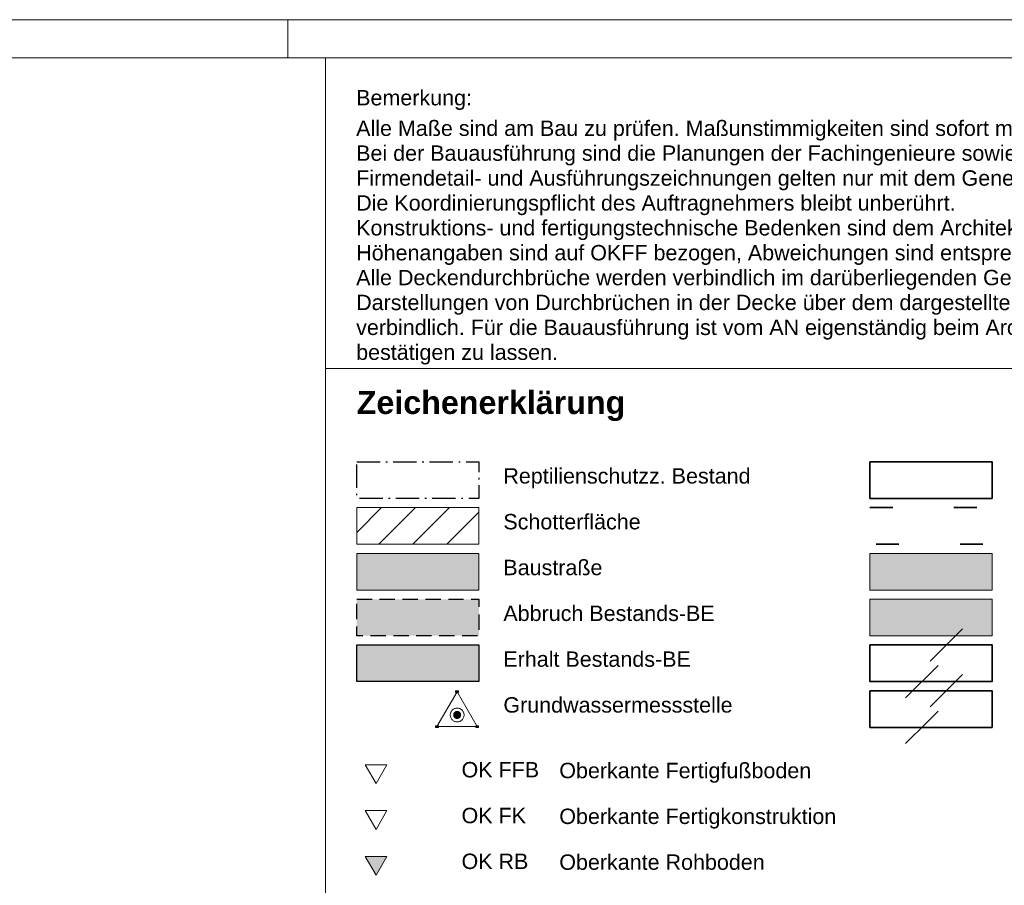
# Model space of a CAD drawing. Header units: metres. Extents: x -5203299 to 2078834, y 245743 to 5816291.
# Tile 252 of 256: x 366740 to 366805, y 5814276 to 5814333. Entities that reach past the tile are written whole.
import ezdxf

# ---------------------------------------------------------------- set-up
doc = ezdxf.new("R2010")
doc.units = ezdxf.units.M
doc.header["$LTSCALE"] = 0.5
for name, pattern in [('9201', [3, 2, -0.9999999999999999]), ('grob-A0TUTQFOZ9', [11, 3, -7.999999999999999]), ('ISO-02 Strichlinie', [3.81, 3.048, -0.7619999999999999]), ('ISO-10 Strichpunktlinie', [4.699, 3.048, -0.7619999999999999, 0.1270000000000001, -0.7619999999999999]), ('Linienart-34', [4.2330000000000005, 2.116, -2.117])]:
    doc.linetypes.add(name, pattern=pattern)
doc.layers.get('0').update_dxf_attribs({"lineweight": 25})
for name, color, linetype, lineweight in [('30 -39 Baustelle- Fläche', 7, 'Continuous', 15), ('70 -74 Zeichnungsblatt- 4 Plankopf Linie', 7, 'Continuous', 13), ('70 -76 Layout -2 Plankopf -Linie', 7, 'Continuous', 13), ('70 -76 Layout -2 Plankopf -Text', 7, 'Continuous', 13), ('70 -76 Layout -3 Symbole -allgemein', 7, 'Continuous', 13), ('Bemaßung', 7, 'Continuous', 5), ('Keine', 7, 'Continuous', 9), ('KKA_Bauabwicklung-Temporär', 7, 'Continuous', 15)]:
    doc.layers.add(name, color=color, linetype=linetype, lineweight=lineweight)
doc.layers.add('70 -72 Beschriftung- 1 Beschriftung allgemein', color=7, linetype='Continuous', lineweight=9, true_color=0xff6633)
doc.layers.add('Grundwassermessstellen', color=7, linetype='Continuous', lineweight=9, true_color=0xd100e9)
doc.styles.add('Arial', font='arial.ttf')
doc.styles.add('Arial (bold)', font='arialbd.ttf')

# ---------------------------------------------------------------- blocks, each defined once
blk = doc.blocks.new('KRA - LP5 - Plankopf A0 - Zeichenerklärung')
at = {"layer": '70 -76 Layout -3 Symbole -allgemein', "linetype": 'Continuous', "lineweight": 9, "transparency": 33554687}
h = blk.add_hatch(dxfattribs=at)
h.set_pattern_fill('00_Beton C25_30', style=0, pattern_type=2)
h.set_pattern_definition([(45, (0.7499999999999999, 0), (0.75, -0.75), []), (-135, (0, 0), (0.7499999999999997, -0.7499999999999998), [0.7071067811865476, -0.7071067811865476])])
h.paths.add_polyline_path([(-0.02051284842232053, 0.1500708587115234), (-0.004512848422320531, 0.1500708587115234), (-0.004512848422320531, 0.1452708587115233), (-0.02051284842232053, 0.1452708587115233)])
at = {"layer": '70 -76 Layout -3 Symbole -allgemein', "linetype": 'Continuous', "lineweight": 5, "transparency": 33554687}
h = blk.add_hatch(dxfattribs=at)
h.set_pattern_fill('00_Beton_wu', style=0, pattern_type=2)
h.set_pattern_definition([(45, (0.7499999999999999, 0), (0.4999999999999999, -0.2499999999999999), []), (-135, (-0.06579861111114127, 0.3086805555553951), (0.4999999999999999, -0.2499999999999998), [0.7071067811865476, -0.7071067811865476])])
h.paths.add_polyline_path([(-0.02051284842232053, 0.1440708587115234), (-0.004512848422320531, 0.1440708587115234), (-0.004512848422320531, 0.1392708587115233), (-0.02051284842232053, 0.1392708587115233)])
h = blk.add_hatch(dxfattribs=at)
h.set_pattern_fill('00_Betonfertigteil', style=0, pattern_type=2)
h.set_pattern_definition([(-180, (0, 0), (-3.562668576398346e-14, -0.5499999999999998), [])])
h.paths.add_polyline_path([(-0.02051284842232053, 0.1320708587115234), (-0.004512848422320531, 0.1320708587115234), (-0.004512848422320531, 0.1272708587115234), (-0.02051284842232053, 0.1272708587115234)])
at = {"layer": '70 -76 Layout -3 Symbole -allgemein', "linetype": 'Continuous', "lineweight": 9, "transparency": 33554687}
h = blk.add_hatch(dxfattribs=at)
h.set_pattern_fill('00_Betonfertigteil-1', style=0, pattern_type=2)
h.set_pattern_definition([(-90.00000000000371, (0, 0), (0.5479070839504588, -0.04793565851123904), [])])
h.paths.add_polyline_path([(-0.02051284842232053, 0.1320708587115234), (-0.004512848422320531, 0.1320708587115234), (-0.004512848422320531, 0.1272708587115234), (-0.02051284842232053, 0.1272708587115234)])
at = {"layer": '70 -76 Layout -3 Symbole -allgemein', "linetype": 'Continuous', "lineweight": 5, "transparency": 33554687}
h = blk.add_hatch(dxfattribs=at)
h.set_pattern_fill('00_Mauerwerk', style=0, pattern_type=2)
h.set_pattern_definition([(44.99999999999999, (0, 0), (0.7071067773, -0.7071067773), [])])
h.paths.add_polyline_path([(-0.02051284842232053, 0.1260708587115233), (-0.004512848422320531, 0.1260708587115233), (-0.004512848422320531, 0.1212708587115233), (-0.02051284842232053, 0.1212708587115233)])
at = {"layer": '70 -76 Layout -3 Symbole -allgemein', "linetype": 'Continuous', "lineweight": 0}
blk.add_hatch(color=7, dxfattribs=at).paths.add_polyline_path([(-0.08661383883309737, 0.1043894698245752), (-0.0851891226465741, 0.101920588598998), (-0.08376371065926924, 0.1043894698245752), (-0.08661383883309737, 0.1043894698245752), (-0.08661383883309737, 0.1043894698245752)])
at = {"layer": '70 -76 Layout -3 Symbole -allgemein', "color": 7, "lineweight": 25, "transparency": 33554687}
blk.add_line((-0.08771207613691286, 0.1452708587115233), (-0.07171207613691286, 0.1500708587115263), dxfattribs=at)
at = {"layer": '70 -76 Layout -3 Symbole -allgemein', "color": 7, "linetype": 'Linienart-34', "lineweight": 25, "transparency": 33554687}
for p, q in [((-0.08611207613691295, 0.1424708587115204), (-0.07171207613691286, 0.1440708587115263)), ((-0.08771207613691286, 0.1392708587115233), (-0.08611207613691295, 0.1424708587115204)), ((-0.08771207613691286, 0.1332708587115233), (-0.07171207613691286, 0.1380708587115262))]:
    blk.add_line(p, q, dxfattribs=at)
at = {"layer": '70 -76 Layout -3 Symbole -allgemein', "color": 7, "lineweight": 25, "transparency": 33554687, "flags": 128}
for points in [[(-0.08771207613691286, 0.1560708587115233), (-0.07171207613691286, 0.1560708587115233), (-0.07171207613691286, 0.1512708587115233), (-0.08771207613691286, 0.1512708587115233)], [(-0.02051284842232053, 0.1560708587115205), (-0.004512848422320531, 0.1560708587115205), (-0.004512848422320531, 0.1512708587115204), (-0.02051284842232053, 0.1512708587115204)], [(-0.08771207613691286, 0.1500708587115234), (-0.07171207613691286, 0.1500708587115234), (-0.07171207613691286, 0.1452708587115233), (-0.08771207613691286, 0.1452708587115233)], [(-0.02051284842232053, 0.1500708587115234), (-0.004512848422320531, 0.1500708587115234), (-0.004512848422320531, 0.1452708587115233), (-0.02051284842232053, 0.1452708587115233)], [(-0.02051284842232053, 0.1440708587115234), (-0.004512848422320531, 0.1440708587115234), (-0.004512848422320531, 0.1392708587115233), (-0.02051284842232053, 0.1392708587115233)], [(-0.08771207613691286, 0.1320708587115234), (-0.07171207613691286, 0.1320708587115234), (-0.07171207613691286, 0.1272708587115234), (-0.08771207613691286, 0.1272708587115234)], [(-0.02051284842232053, 0.1320708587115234), (-0.004512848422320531, 0.1320708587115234), (-0.004512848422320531, 0.1272708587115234), (-0.02051284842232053, 0.1272708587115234)], [(-0.08771207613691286, 0.1260708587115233), (-0.07171207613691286, 0.1260708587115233), (-0.07171207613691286, 0.1212708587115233), (-0.08771207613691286, 0.1212708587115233)], [(-0.02051284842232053, 0.1260708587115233), (-0.004512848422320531, 0.1260708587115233), (-0.004512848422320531, 0.1212708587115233), (-0.02051284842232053, 0.1212708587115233)]]:
    blk.add_lwpolyline(points, close=True, dxfattribs=at)
at = {"layer": '70 -76 Layout -3 Symbole -allgemein', "color": 7, "linetype": 'Continuous', "lineweight": 9, "transparency": 33554687, "flags": 128}
for points in [[(-0.02051284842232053, 0.1512708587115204), (-0.02051284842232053, 0.1560708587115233), (-0.01251284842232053, 0.1536708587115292)], [(-0.004512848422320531, 0.1512708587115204), (-0.004512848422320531, 0.1560708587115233), (-0.01251284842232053, 0.1536708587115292)]]:
    blk.add_lwpolyline(points, close=True, dxfattribs=at)
at = {"layer": '70 -76 Layout -3 Symbole -allgemein', "color": 7, "linetype": 'Linienart-34', "lineweight": 25, "transparency": 33554687, "flags": 128}
for points in [[(-0.08771207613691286, 0.1440708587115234), (-0.07171207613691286, 0.1440708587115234), (-0.07171207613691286, 0.1392708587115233), (-0.08771207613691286, 0.1392708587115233)], [(-0.08771207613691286, 0.1380708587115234), (-0.07171207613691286, 0.1380708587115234), (-0.07171207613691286, 0.1332708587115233), (-0.08771207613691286, 0.1332708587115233)]]:
    blk.add_lwpolyline(points, close=True, dxfattribs=at)
at = {"layer": '70 -76 Layout -3 Symbole -allgemein', "color": 7, "lineweight": 13, "flags": 128}
for points in [[(-0.08661383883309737, 0.1163894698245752), (-0.0851891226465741, 0.1139205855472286), (-0.08376371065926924, 0.1163894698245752), (-0.08661383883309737, 0.1163894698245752), (-0.08661383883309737, 0.1163894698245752)], [(-0.08661383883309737, 0.1103894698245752), (-0.0851891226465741, 0.1079205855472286), (-0.08376371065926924, 0.1103894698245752), (-0.08661383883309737, 0.1103894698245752), (-0.08661383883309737, 0.1103894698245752)], [(-0.08661383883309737, 0.1043894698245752), (-0.0851891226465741, 0.101920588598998), (-0.08376371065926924, 0.1043894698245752), (-0.08661383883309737, 0.1043894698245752), (-0.08661383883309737, 0.1043894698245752)]]:
    blk.add_lwpolyline(points, dxfattribs=at)
at = {"layer": '70 -76 Layout -3 Symbole -allgemein', "color": 9, "linetype": 'Continuous', "true_color": 0xbbbbbb, "transparency": 33554687}
for points in [[(-0.08771207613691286, 0.1512708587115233), (-0.08611207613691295, 0.1544708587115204), (-0.08771207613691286, 0.1560708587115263), (-0.07171207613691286, 0.1560708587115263)], [(-0.07171207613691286, 0.1272708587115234), (-0.07171207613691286, 0.1320708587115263), (-0.08771207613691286, 0.1320708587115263)], [(-0.08771207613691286, 0.1212708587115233), (-0.08771207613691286, 0.1260708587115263), (-0.07971207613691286, 0.1236708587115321)], [(-0.07171207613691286, 0.1212708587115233), (-0.07171207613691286, 0.1260708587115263), (-0.07971207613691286, 0.1236708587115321)]]:
    blk.add_solid(points, dxfattribs=at)
at = {"layer": '70 -76 Layout -2 Plankopf -Text', "insert": (-0.08771207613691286, 0.1633685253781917), "char_height": 0.003020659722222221, "attachment_point": 4, "line_spacing_factor": 0.9962184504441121, "style": 'Arial (bold)'}
blk.add_mtext('Zeichenerklärung', dxfattribs=at)
at = {"color": 255}
for points in [[(-0.06851207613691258, 0.15250669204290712), (-0.06453511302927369, 0.15250669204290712), (-0.06453511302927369, 0.1557522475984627), (-0.06851207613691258, 0.1557522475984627)], [(-0.06030264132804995, 0.1524008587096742), (-0.03796607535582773, 0.1524008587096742), (-0.03796607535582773, 0.15564641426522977), (-0.06030264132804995, 0.15564641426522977)], [(-0.06851207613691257, 0.1465066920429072), (-0.06469083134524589, 0.1465066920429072), (-0.06469083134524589, 0.14975224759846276), (-0.06851207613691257, 0.14975224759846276)], [(-0.06030264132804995, 0.1464008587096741), (-0.04424441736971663, 0.1464008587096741), (-0.04424441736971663, 0.14964641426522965), (-0.06030264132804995, 0.14964641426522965)], [(-0.0685120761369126, 0.14050669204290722), (-0.06437939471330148, 0.14050669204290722), (-0.06437939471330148, 0.14375224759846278), (-0.0685120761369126, 0.14375224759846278)], [(-0.060302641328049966, 0.13211710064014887), (-0.02463906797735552, 0.13211710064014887), (-0.02463906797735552, 0.13860821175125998), (-0.060302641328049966, 0.13860821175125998)], [(-0.06851207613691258, 0.13450669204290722), (-0.06453511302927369, 0.13450669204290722), (-0.06453511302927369, 0.13775224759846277), (-0.06851207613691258, 0.13775224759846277)], [(-0.06851207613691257, 0.12850669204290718), (-0.0639094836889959, 0.12850669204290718), (-0.0639094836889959, 0.13175224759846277), (-0.06851207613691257, 0.13175224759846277)], [(-0.06851207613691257, 0.1225066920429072), (-0.06375376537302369, 0.1225066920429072), (-0.06375376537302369, 0.12575224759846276), (-0.06851207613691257, 0.12575224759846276)], [(-0.06030264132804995, 0.1224008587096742), (-0.03875431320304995, 0.1224008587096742), (-0.03875431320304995, 0.12564641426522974), (-0.06030264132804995, 0.12564641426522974)], [(-0.0739887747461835, 0.1140253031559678), (-0.06374035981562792, 0.1140253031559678), (-0.06374035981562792, 0.11727085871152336), (-0.0739887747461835, 0.11727085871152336)], [(-0.06118877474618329, 0.1139194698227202), (-0.028030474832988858, 0.1139194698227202), (-0.028030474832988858, 0.11716502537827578), (-0.06118877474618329, 0.11716502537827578)], [(-0.07398877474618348, 0.10802530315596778), (-0.06546428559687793, 0.10802530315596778), (-0.06546428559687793, 0.11127085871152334), (-0.07398877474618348, 0.11127085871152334)], [(-0.061188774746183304, 0.10791946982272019), (-0.024739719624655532, 0.10791946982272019), (-0.024739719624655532, 0.11116502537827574), (-0.061188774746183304, 0.11116502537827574)], [(-0.0739887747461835, 0.1020253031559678), (-0.06515009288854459, 0.1020253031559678), (-0.06515009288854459, 0.10527085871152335), (-0.0739887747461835, 0.10527085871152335)], [(-0.06118877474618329, 0.1019194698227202), (-0.03414483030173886, 0.1019194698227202), (-0.03414483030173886, 0.10516502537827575), (-0.06118877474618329, 0.10516502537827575)]]:
    blk.add_wipeout(points, dxfattribs=at).dxf.layer = '70 -76 Layout -2 Plankopf -Text'
at = {"color": 255, "lineweight": 25, "transparency": 33554687}
blk.add_wipeout([(-0.02051284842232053, 0.13807085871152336), (-0.004512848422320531, 0.13807085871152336), (-0.004512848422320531, 0.13327085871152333), (-0.02051284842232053, 0.13327085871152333)], dxfattribs=at).dxf.layer = '70 -76 Layout -3 Symbole -allgemein'
at = {"layer": '70 -76 Layout -3 Symbole -allgemein', "linetype": 'Continuous', "lineweight": 5, "transparency": 33554687}
h = blk.add_hatch(dxfattribs=at)
h.set_pattern_fill('00_Beton_ unbewehrt', style=0, pattern_type=2)
h.set_pattern_definition([(45, (0, 0), (0.8838827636, 0.1767774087), [0.7499999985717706, -0.4999999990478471])])
h.paths.add_polyline_path([(-0.02051284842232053, 0.1380708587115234), (-0.004512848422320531, 0.1380708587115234), (-0.004512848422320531, 0.1332708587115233), (-0.02051284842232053, 0.1332708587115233)])
at = {"layer": '70 -76 Layout -3 Symbole -allgemein', "color": 7, "lineweight": 25, "transparency": 33554687, "flags": 128}
blk.add_lwpolyline([(-0.02051284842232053, 0.1380708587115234), (-0.004512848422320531, 0.1380708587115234), (-0.004512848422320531, 0.1332708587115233), (-0.02051284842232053, 0.1332708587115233)], close=True, dxfattribs=at)
at = {"layer": '70 -76 Layout -2 Plankopf -Text', "char_height": 0.002013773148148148, "attachment_point": 1, "line_spacing_factor": 0.9708908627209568, "style": 'Arial'}
for s, insert in [('BD', (-0.06851207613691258, 0.1552260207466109)), ('Bodendurchbruch', (-0.06030264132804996, 0.1551201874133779)), ('BS', (-0.06851207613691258, 0.1492260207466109)), ('Bodenschlitz', (-0.06030264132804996, 0.1491201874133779)), ('DD', (-0.06851207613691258, 0.1432260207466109)), ('Deckenschlitz in Decke über\\Pdargestelltem Geschoss', (-0.06030264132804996, 0.1380819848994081)), ('DS', (-0.06851207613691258, 0.1372260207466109)), ('WS', (-0.06851207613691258, 0.1312260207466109)), ('WD', (-0.06851207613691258, 0.1252260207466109)), ('Wanddurchbruch', (-0.06030264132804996, 0.1251201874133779)), ('OK FFB', (-0.07398877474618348, 0.1167446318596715)), ('Oberkante Fertigfußboden', (-0.0611887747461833, 0.1166387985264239)), ('OK FK', (-0.07398877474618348, 0.1107446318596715)), ('Oberkante Fertigkonstruktion', (-0.0611887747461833, 0.1106387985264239)), ('OK RB', (-0.07398877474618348, 0.1047446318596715)), ('Oberkante Rohboden', (-0.0611887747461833, 0.1046387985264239))]:
    blk.add_mtext(s, dxfattribs=dict(at, insert=insert))
at = {"color": 255}
blk.add_wipeout([(-0.06030264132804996, 0.1389191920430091), (-0.024009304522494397, 0.1389191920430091), (-0.024009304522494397, 0.14541030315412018), (-0.06030264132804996, 0.14541030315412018)], dxfattribs=at).dxf.layer = '70 -76 Layout -2 Plankopf -Text'
at = {"layer": '70 -76 Layout -2 Plankopf -Text', "insert": (-0.06030264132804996, 0.1448840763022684), "char_height": 0.002013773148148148, "attachment_point": 1, "line_spacing_factor": 0.9708908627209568, "style": 'Arial'}
blk.add_mtext('Deckendurchbruch in Decke \\Pdargestelltem Geschoss', dxfattribs=at)
at = {"color": 255}
blk.add_wipeout([(-0.06030264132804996, 0.12840085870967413), (-0.045032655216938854, 0.12840085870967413), (-0.045032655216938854, 0.13164641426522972), (-0.06030264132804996, 0.13164641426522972)], dxfattribs=at).dxf.layer = '70 -76 Layout -2 Plankopf -Text'
at = {"layer": '70 -76 Layout -2 Plankopf -Text', "insert": (-0.06030264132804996, 0.1311201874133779), "char_height": 0.002013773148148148, "attachment_point": 1, "line_spacing_factor": 0.9708908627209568, "style": 'Arial'}
blk.add_mtext('Wandschlitz', dxfattribs=at)
blk = doc.blocks.new('Gruppe-12250')
at = {"layer": '70 -74 Zeichnungsblatt- 4 Plankopf Linie'}
blk.add_line((0.4094457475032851, 0.4155), (0.4094457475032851, -0.1136127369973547), dxfattribs=at)
at = {"layer": 'Keine', "color": 7, "transparency": 33554687}
blk.add_blockref('KRA - LP5 - Plankopf A0 - Zeichenerklärung', (0.5012322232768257, 0.2065357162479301), dxfattribs=at)
at = {"layer": '70 -76 Layout -2 Plankopf -Text', "insert": (0.4134457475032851, 0.4112900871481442), "char_height": 0.002013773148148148, "attachment_point": 1, "line_spacing_factor": 0.9708908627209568, "style": 'Arial'}
blk.add_mtext('Bemerkung:', dxfattribs=at)
at = {"color": 255}
blk.add_wipeout([(0.4134457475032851, 0.3753607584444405), (0.585445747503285, 0.3753607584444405), (0.585445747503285, 0.40781631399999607), (0.4134457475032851, 0.40781631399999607)], dxfattribs=at).dxf.layer = '70 -76 Layout -2 Plankopf -Text'
at = {"layer": '70 -76 Layout -2 Plankopf -Linie'}
blk.add_line((0.4094457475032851, 0.374816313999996), (0.5894457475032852, 0.374816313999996), dxfattribs=at)
at = {"layer": '70 -76 Layout -2 Plankopf -Text', "insert": (0.4134457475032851, 0.4072900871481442), "char_height": 0.002013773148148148, "width": 0.172, "attachment_point": 1, "line_spacing_factor": 0.9708908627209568, "style": 'Arial'}
blk.add_mtext('Alle Maße sind am Bau zu prüfen. Maßunstimmigkeiten sind sofort mit dem Architekten/der Bauleitung zu klären.\\PBei der Bauausführung sind die Planungen der Fachingenieure sowie die Angaben der Sonderfachleute zu beachten.\\PFirmendetail- und Ausführungszeichnungen gelten nur mit dem Genehmigungsvermerk des Architekten.\\PDie Koordinierungspflicht des Auftragnehmers bleibt unberührt.\\PKonstruktions- und fertigungstechnische Bedenken sind dem Architekten und der Bauleitung rechtzeitig mitzuteilen und zu begründen.\\PHöhenangaben sind auf OKFF bezogen, Abweichungen sind entsprechend vermerkt.\\PAlle Deckendurchbrüche werden verbindlich im darüberliegenden Geschoß dargestellt.\\PDarstellungen von Durchbrüchen in der Decke über dem dargestellten Geschoß dienen ausschließlich der Information und sind nicht verbindlich. Für die Bauausführung ist vom AN eigenständig beim Architekten die Freigabe der Planung einzuholen bzw. diese sich bestätigen zu lassen.', dxfattribs=at)
blk = doc.blocks.new('Plankopf')
at = {"layer": '70 -74 Zeichnungsblatt- 4 Plankopf Linie', "color": 7, "linetype": 'ISO-02 Strichlinie', "lineweight": 5, "transparency": 33554687}
blk.add_line((0.4045, 0.4205), (0.4045, 0.4155), dxfattribs=at)
at = {"layer": '70 -74 Zeichnungsblatt- 4 Plankopf Linie', "color": 7, "transparency": 33554687}
blk.add_blockref('Gruppe-12250', (0, 0), dxfattribs=at)
at = {"layer": '70 -74 Zeichnungsblatt- 4 Plankopf Linie', "color": 0, "flags": 1}
for tag in ['AR_Genehmigt_-_Datum', 'Auto_Generate_Page_Number', 'Auto_Total_Num_Sheets', 'Architekt', 'Architekt_Zusatz_-1-', 'Teil', 'Total_Num_Sheets', 'Tragwerksplanung', 'Tragwerksplanung_Zusatz_-1-', 'TGA', 'TGA_Zusatz_-1-', 'Scale', 'Sheet_Number', 'Sheet_Title', 'Status', 'Zone', 'Zone', 'Zone', 'Zone', 'Zone', 'Zone', 'Geschäftszeichen', 'Current_Plot_Date', 'Gewerk', 'Landschaftsarchitekt', 'Landschaftsarchitekten_Zusatz-1-', 'Papiermaße', 'Number', 'Publish_Date', 'Number', 'Publish_Date', 'Number', 'Publish_Date', 'Number', 'Publish_Date', 'Number', 'Publish_Date', 'Planungsgrundlagen', 'Plot_Date_Format', 'BH_Genehmigt_-_Datum', 'Ebene', 'Page_Number', 'Plannummer_Fachplaner', 'File_Name', 'File_Name_Include_Path', 'Projektname_Zusatz', 'Höhe_üNHN', 'Leistungsphase', 'Number', 'Publish_Date', 'Recipients', 'Recipients', 'Recipients', 'Recipients', 'Recipients', 'Project_Date', 'Project_ID', 'Project_Name', 'Recipients', 'Date', 'Note', 'Date', 'Note', 'Date', 'Note', 'Date', 'Note', 'Date', 'Note', 'Format', 'Date', 'Date', 'Note']:
    blk.add_attdef(tag, (-0.5945, -0.4205), '', height=0.00018, dxfattribs=at)
at = {"layer": '70 -74 Zeichnungsblatt- 4 Plankopf Linie', "transparency": 33554687, "flags": 128}
for points in [[(-0.5945, 0.4205), (0.5945, 0.4205), (0.5945, -0.4205), (-0.5945, -0.4205)], [(-0.5745, -0.4155), (-0.5745, 0.4155), (0.5895, 0.4155), (0.5895, -0.4155)]]:
    blk.add_lwpolyline(points, close=True, dxfattribs=at)
blk = doc.blocks.new('Gruppe-12253')
at = {"layer": 'Grundwassermessstellen', "linetype": 'Continuous', "lineweight": 0}
for color, points in [(9, [(0.4271197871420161, 0.3294427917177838), (0.4271176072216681, 0.3293984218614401), (0.4271110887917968, 0.3293544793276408), (0.4271002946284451, 0.329311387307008), (0.4270853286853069, 0.3292695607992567), (0.4270663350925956, 0.3292294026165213), (0.4270434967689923, 0.3291912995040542), (0.4270170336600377, 0.3291556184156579), (0.4269872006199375, 0.3291227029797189), (0.426954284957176, 0.3290928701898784), (0.4269186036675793, 0.3290664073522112), (0.4268805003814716, 0.3290435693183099), (0.4268403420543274, 0.3290245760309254), (0.4267985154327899, 0.3290096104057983), (0.4267554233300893, 0.3289988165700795), (0.426711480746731, 0.3289922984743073), (0.4266671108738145, 0.3289901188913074), (0.4266227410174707, 0.3289922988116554), (0.4265787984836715, 0.3289988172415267), (0.4265357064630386, 0.3290096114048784), (0.4264938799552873, 0.3290245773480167), (0.4264537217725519, 0.3290435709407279), (0.4264156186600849, 0.3290664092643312), (0.4263799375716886, 0.3290928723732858), (0.4263470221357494, 0.329122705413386), (0.426317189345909, 0.3291556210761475), (0.4262907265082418, 0.3291913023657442), (0.4262678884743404, 0.3292294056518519), (0.4262488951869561, 0.3292695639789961), (0.4262339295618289, 0.3293113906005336), (0.42622313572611, 0.3293544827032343), (0.4262166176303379, 0.3293984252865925), (0.426214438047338, 0.329442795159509), (0.426216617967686, 0.3294871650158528), (0.4262231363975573, 0.329531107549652), (0.426233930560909, 0.3295741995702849), (0.4262488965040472, 0.3296160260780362), (0.4262678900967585, 0.3296561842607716), (0.4262907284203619, 0.3296942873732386), (0.4263171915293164, 0.3297299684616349), (0.4263470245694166, 0.3297628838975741), (0.4263799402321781, 0.3297927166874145), (0.4264156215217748, 0.3298191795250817), (0.4264537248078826, 0.3298420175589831), (0.4264938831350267, 0.3298610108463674), (0.4265357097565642, 0.3298759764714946), (0.4265788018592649, 0.3298867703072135), (0.426622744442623, 0.3298932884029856), (0.4266671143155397, 0.3298954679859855), (0.4267114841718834, 0.3298932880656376), (0.4267554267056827, 0.3298867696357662), (0.4267985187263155, 0.3298759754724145), (0.4268403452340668, 0.3298610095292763), (0.4268805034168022, 0.329842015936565), (0.4269186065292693, 0.3298191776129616), (0.4269542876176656, 0.3297927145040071), (0.4269872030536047, 0.3297628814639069), (0.4270170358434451, 0.3297299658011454), (0.4270434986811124, 0.3296942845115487), (0.4270663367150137, 0.3296561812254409), (0.4270853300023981, 0.3296160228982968), (0.4271002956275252, 0.3295741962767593), (0.4271110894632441, 0.3295311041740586), (0.4271176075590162, 0.3294871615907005)]), (142, [(0.4267425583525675, 0.3294427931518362), (0.4267421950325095, 0.3294353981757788), (0.426741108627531, 0.3294280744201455), (0.4267393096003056, 0.3294208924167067), (0.4267368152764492, 0.3294139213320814), (0.4267336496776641, 0.3294072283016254), (0.4267298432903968, 0.3294008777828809), (0.4267254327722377, 0.3293949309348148), (0.4267204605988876, 0.3293894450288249), (0.426714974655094, 0.3293844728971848), (0.4267090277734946, 0.3293800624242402), (0.4267026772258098, 0.3293762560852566), (0.4266959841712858, 0.3293730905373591), (0.4266890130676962, 0.3293705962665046), (0.4266818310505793, 0.3293687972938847), (0.4266745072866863, 0.3293677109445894), (0.4266671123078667, 0.329367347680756), (0.4266597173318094, 0.329367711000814), (0.4266523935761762, 0.3293687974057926), (0.4266452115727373, 0.3293705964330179), (0.4266382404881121, 0.3293730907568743), (0.426631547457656, 0.3293762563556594), (0.4266251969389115, 0.3293800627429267), (0.4266192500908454, 0.3293844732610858), (0.4266137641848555, 0.3293894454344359), (0.4266087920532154, 0.3293949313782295), (0.4266043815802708, 0.3294008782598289), (0.4266005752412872, 0.3294072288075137), (0.4265974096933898, 0.3294139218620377), (0.4265949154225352, 0.3294208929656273), (0.4265931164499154, 0.3294280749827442), (0.42659203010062, 0.3294353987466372), (0.4265916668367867, 0.3294427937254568), (0.4265920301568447, 0.3294501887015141), (0.4265931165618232, 0.3294575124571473), (0.4265949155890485, 0.3294646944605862), (0.4265974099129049, 0.3294716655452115), (0.4266005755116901, 0.3294783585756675), (0.4266043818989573, 0.329484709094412), (0.4266087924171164, 0.3294906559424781), (0.4266137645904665, 0.329496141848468), (0.4266192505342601, 0.3295011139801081), (0.4266251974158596, 0.3295055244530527), (0.4266315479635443, 0.3295093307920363), (0.4266382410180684, 0.3295124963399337), (0.426645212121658, 0.3295149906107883), (0.4266523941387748, 0.3295167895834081), (0.4266597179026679, 0.3295178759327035), (0.4266671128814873, 0.3295182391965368), (0.4266745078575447, 0.3295178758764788), (0.426681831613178, 0.3295167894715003), (0.4266890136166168, 0.3295149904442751), (0.4266959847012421, 0.3295124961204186), (0.4267026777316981, 0.3295093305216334), (0.4267090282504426, 0.3295055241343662), (0.4267149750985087, 0.3295011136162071), (0.4267204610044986, 0.329496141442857), (0.4267254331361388, 0.3294906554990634), (0.4267298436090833, 0.3294847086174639), (0.426733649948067, 0.3294783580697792), (0.4267368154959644, 0.3294716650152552), (0.4267393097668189, 0.3294646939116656), (0.4267411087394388, 0.3294575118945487), (0.4267421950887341, 0.3294501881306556)])]:
    blk.add_hatch(color=color, dxfattribs=at).paths.add_polyline_path(points)
at = {"layer": 'KKA_Bauabwicklung-Temporär', "linetype": 'Continuous', "lineweight": 0}
for points in [[(0.4264684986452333, 0.3326065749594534), (0.4268457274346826, 0.3326065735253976), (0.4268457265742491, 0.332380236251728), (0.4264684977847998, 0.332380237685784)], [(0.4238278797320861, 0.3280329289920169), (0.4242051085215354, 0.328032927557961), (0.4242051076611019, 0.3278065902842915), (0.4238278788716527, 0.3278065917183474)], [(0.4291090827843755, 0.3280329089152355), (0.4294863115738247, 0.3280329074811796), (0.4294863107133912, 0.32780657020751), (0.429109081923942, 0.327806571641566)]]:
    blk.add_hatch(color=1, dxfattribs=at).paths.add_polyline_path(points)
at = {"layer": 'Grundwassermessstellen', "color": 1, "flags": 128}
blk.add_lwpolyline([(0.4266671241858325, 0.3324918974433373), (0.4240265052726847, 0.3279182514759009), (0.4293077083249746, 0.3279182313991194)], close=True, dxfattribs=at)
at = {"layer": 'Grundwassermessstellen', "color": 252, "linetype": 'Continuous', "lineweight": 9, "flags": 128}
for points in [[(0.4275724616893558, 0.329442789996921), (0.4275681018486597, 0.3293540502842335), (0.427555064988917, 0.3292661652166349), (0.4275334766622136, 0.3291799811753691), (0.4275035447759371, 0.3290963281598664), (0.4274655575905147, 0.3290160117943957), (0.4274198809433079, 0.3289398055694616), (0.4273669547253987, 0.3288684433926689), (0.4273072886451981, 0.3288026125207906), (0.4272414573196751, 0.3287429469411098), (0.4271700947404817, 0.3286900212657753), (0.4270938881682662, 0.3286443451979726), (0.4270135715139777, 0.3286063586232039), (0.4269299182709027, 0.3285764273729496), (0.4268437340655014, 0.3285548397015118), (0.4267558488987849, 0.3285418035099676), (0.4266671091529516, 0.3285374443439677), (0.4265783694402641, 0.3285418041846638), (0.4264904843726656, 0.3285548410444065), (0.4264043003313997, 0.3285764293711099), (0.4263206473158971, 0.3286063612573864), (0.4262403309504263, 0.3286443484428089), (0.4261641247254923, 0.3286900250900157), (0.4260927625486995, 0.3287429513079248), (0.4260269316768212, 0.3288026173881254), (0.4259672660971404, 0.3288684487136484), (0.4259143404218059, 0.3289398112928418), (0.4258686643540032, 0.3290160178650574), (0.4258306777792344, 0.3290963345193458), (0.4258007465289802, 0.3291799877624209), (0.4257791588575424, 0.3292661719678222), (0.4257661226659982, 0.3293540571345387), (0.4257617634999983, 0.3294427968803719), (0.4257661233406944, 0.3295315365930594), (0.4257791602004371, 0.3296194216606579), (0.4258007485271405, 0.3297056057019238), (0.425830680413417, 0.3297892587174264), (0.4258686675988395, 0.3298695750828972), (0.4259143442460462, 0.3299457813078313), (0.4259672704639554, 0.330017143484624), (0.426026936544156, 0.3300829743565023), (0.426092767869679, 0.3301426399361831), (0.4261641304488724, 0.3301955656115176), (0.4262403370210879, 0.3302412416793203), (0.4263206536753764, 0.3302792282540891), (0.4264043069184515, 0.3303091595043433), (0.4264904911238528, 0.3303307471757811), (0.4265783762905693, 0.3303437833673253), (0.4266671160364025, 0.3303481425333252), (0.42675585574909, 0.3303437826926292), (0.4268437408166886, 0.3303307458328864), (0.4269299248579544, 0.330309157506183), (0.4270135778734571, 0.3302792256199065), (0.4270938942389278, 0.3302412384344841), (0.4271701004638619, 0.3301955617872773), (0.4272414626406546, 0.3301426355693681), (0.4273072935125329, 0.3300829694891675), (0.4273669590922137, 0.3300171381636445), (0.4274198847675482, 0.3299457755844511), (0.4274655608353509, 0.3298695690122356), (0.4275035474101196, 0.3297892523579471), (0.4275334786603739, 0.329705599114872), (0.4275550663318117, 0.3296194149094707), (0.4275681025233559, 0.3295315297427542)], [(0.4267425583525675, 0.3294427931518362), (0.4267421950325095, 0.3294353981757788), (0.426741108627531, 0.3294280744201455), (0.4267393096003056, 0.3294208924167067), (0.4267368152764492, 0.3294139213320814), (0.4267336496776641, 0.3294072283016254), (0.4267298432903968, 0.3294008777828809), (0.4267254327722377, 0.3293949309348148), (0.4267204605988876, 0.3293894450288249), (0.426714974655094, 0.3293844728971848), (0.4267090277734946, 0.3293800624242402), (0.4267026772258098, 0.3293762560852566), (0.4266959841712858, 0.3293730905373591), (0.4266890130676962, 0.3293705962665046), (0.4266818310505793, 0.3293687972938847), (0.4266745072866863, 0.3293677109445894), (0.4266671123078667, 0.329367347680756), (0.4266597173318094, 0.329367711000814), (0.4266523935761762, 0.3293687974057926), (0.4266452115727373, 0.3293705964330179), (0.4266382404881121, 0.3293730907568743), (0.426631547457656, 0.3293762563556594), (0.4266251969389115, 0.3293800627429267), (0.4266192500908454, 0.3293844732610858), (0.4266137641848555, 0.3293894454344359), (0.4266087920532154, 0.3293949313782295), (0.4266043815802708, 0.3294008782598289), (0.4266005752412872, 0.3294072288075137), (0.4265974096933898, 0.3294139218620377), (0.4265949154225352, 0.3294208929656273), (0.4265931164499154, 0.3294280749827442), (0.42659203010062, 0.3294353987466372), (0.4265916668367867, 0.3294427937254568), (0.4265920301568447, 0.3294501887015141), (0.4265931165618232, 0.3294575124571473), (0.4265949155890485, 0.3294646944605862), (0.4265974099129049, 0.3294716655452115), (0.4266005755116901, 0.3294783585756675), (0.4266043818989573, 0.329484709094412), (0.4266087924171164, 0.3294906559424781), (0.4266137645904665, 0.329496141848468), (0.4266192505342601, 0.3295011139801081), (0.4266251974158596, 0.3295055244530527), (0.4266315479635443, 0.3295093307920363), (0.4266382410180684, 0.3295124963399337), (0.426645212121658, 0.3295149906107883), (0.4266523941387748, 0.3295167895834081), (0.4266597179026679, 0.3295178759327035), (0.4266671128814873, 0.3295182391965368), (0.4266745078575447, 0.3295178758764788), (0.426681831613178, 0.3295167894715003), (0.4266890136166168, 0.3295149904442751), (0.4266959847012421, 0.3295124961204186), (0.4267026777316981, 0.3295093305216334), (0.4267090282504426, 0.3295055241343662), (0.4267149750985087, 0.3295011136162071), (0.4267204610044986, 0.329496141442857), (0.4267254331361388, 0.3294906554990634), (0.4267298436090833, 0.3294847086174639), (0.426733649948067, 0.3294783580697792), (0.4267368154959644, 0.3294716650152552), (0.4267393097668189, 0.3294646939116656), (0.4267411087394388, 0.3294575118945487), (0.4267421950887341, 0.3294501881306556)]]:
    blk.add_lwpolyline(points, close=True, dxfattribs=at)
at = {"layer": 'Grundwassermessstellen', "color": 7, "linetype": 'Continuous', "lineweight": 9, "flags": 128}
blk.add_lwpolyline([(0.4271197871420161, 0.3294427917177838), (0.4271176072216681, 0.3293984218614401), (0.4271110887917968, 0.3293544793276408), (0.4271002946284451, 0.329311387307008), (0.4270853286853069, 0.3292695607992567), (0.4270663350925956, 0.3292294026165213), (0.4270434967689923, 0.3291912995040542), (0.4270170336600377, 0.3291556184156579), (0.4269872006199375, 0.3291227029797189), (0.426954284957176, 0.3290928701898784), (0.4269186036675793, 0.3290664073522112), (0.4268805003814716, 0.3290435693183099), (0.4268403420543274, 0.3290245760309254), (0.4267985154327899, 0.3290096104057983), (0.4267554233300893, 0.3289988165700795), (0.426711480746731, 0.3289922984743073), (0.4266671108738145, 0.3289901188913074), (0.4266227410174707, 0.3289922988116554), (0.4265787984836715, 0.3289988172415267), (0.4265357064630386, 0.3290096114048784), (0.4264938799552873, 0.3290245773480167), (0.4264537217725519, 0.3290435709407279), (0.4264156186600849, 0.3290664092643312), (0.4263799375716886, 0.3290928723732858), (0.4263470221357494, 0.329122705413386), (0.426317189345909, 0.3291556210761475), (0.4262907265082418, 0.3291913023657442), (0.4262678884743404, 0.3292294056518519), (0.4262488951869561, 0.3292695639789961), (0.4262339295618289, 0.3293113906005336), (0.42622313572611, 0.3293544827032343), (0.4262166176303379, 0.3293984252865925), (0.426214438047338, 0.329442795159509), (0.426216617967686, 0.3294871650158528), (0.4262231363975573, 0.329531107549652), (0.426233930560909, 0.3295741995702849), (0.4262488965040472, 0.3296160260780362), (0.4262678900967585, 0.3296561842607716), (0.4262907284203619, 0.3296942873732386), (0.4263171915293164, 0.3297299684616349), (0.4263470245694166, 0.3297628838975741), (0.4263799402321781, 0.3297927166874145), (0.4264156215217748, 0.3298191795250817), (0.4264537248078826, 0.3298420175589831), (0.4264938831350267, 0.3298610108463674), (0.4265357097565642, 0.3298759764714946), (0.4265788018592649, 0.3298867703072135), (0.426622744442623, 0.3298932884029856), (0.4266671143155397, 0.3298954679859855), (0.4267114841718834, 0.3298932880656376), (0.4267554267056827, 0.3298867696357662), (0.4267985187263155, 0.3298759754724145), (0.4268403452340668, 0.3298610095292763), (0.4268805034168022, 0.329842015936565), (0.4269186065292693, 0.3298191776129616), (0.4269542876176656, 0.3297927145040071), (0.4269872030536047, 0.3297628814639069), (0.4270170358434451, 0.3297299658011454), (0.4270434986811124, 0.3296942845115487), (0.4270663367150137, 0.3296561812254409), (0.4270853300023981, 0.3296160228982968), (0.4271002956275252, 0.3295741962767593), (0.4271110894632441, 0.3295311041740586), (0.4271176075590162, 0.3294871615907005)], close=True, dxfattribs=at)
at = {"layer": 'KKA_Bauabwicklung-Temporär', "color": 1, "flags": 128}
for points in [[(0.4264684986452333, 0.3326065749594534), (0.4268457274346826, 0.3326065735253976), (0.4268457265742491, 0.332380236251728), (0.4264684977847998, 0.332380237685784)], [(0.4238278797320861, 0.3280329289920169), (0.4242051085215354, 0.328032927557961), (0.4242051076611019, 0.3278065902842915), (0.4238278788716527, 0.3278065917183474)], [(0.4291090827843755, 0.3280329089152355), (0.4294863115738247, 0.3280329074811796), (0.4294863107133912, 0.32780657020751), (0.429109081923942, 0.327806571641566)]]:
    blk.add_lwpolyline(points, close=True, dxfattribs=at)
blk = doc.blocks.new('*U13054')
at = {"layer": '30 -39 Baustelle- Fläche', "color": 30, "linetype": 'Continuous', "lineweight": 35, "true_color": 0xff7f00, "transparency": 33554687, "flags": 128}
blk.add_lwpolyline([(240.3596874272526, 169.3032874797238), (248.3596874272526, 169.3032874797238), (248.3596874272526, 166.9032874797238), (240.3596874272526, 166.9032874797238)], close=True, dxfattribs=at)
at = {"layer": 'Keine', "color": 30, "linetype": 'Continuous', "lineweight": 35, "true_color": 0xff7f00, "transparency": 33554687}
for p, q in [((244.2990272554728, 168.242627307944), (246.4203475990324, 170.3639476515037)), ((244.8203475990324, 167.9639476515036), (242.6990272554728, 165.842627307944))]:
    blk.add_line(p, q, dxfattribs=at)
blk = doc.blocks.new('*U13055')
at = {"layer": '30 -39 Baustelle- Fläche', "color": 181, "linetype": 'Continuous', "lineweight": 35, "transparency": 33554687, "flags": 128}
blk.add_lwpolyline([(240.3596874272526, 166.3032874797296), (248.3596874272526, 166.3032874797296), (248.3596874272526, 163.9032874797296), (240.3596874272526, 163.9032874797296)], close=True, dxfattribs=at)
at = {"layer": 'Keine', "color": 181, "linetype": 'Continuous', "lineweight": 35, "transparency": 33554687}
for p, q in [((244.2990272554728, 165.2426273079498), (246.4203475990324, 167.3639476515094)), ((244.8203475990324, 164.9639476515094), (242.6990272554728, 162.8426273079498))]:
    blk.add_line(p, q, dxfattribs=at)

msp = doc.modelspace()

# ---------------------------------------------------------------- block references
at = {"layer": '70 -74 Zeichnungsblatt- 4 Plankopf Linie', "xscale": 500, "yscale": 500, "zscale": 500}
msp.add_blockref('Plankopf', (366555.7101059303, 5814122.759705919), dxfattribs=at)

# ---------------------------------------------------------------- next in the draw order: wipeouts: each hides what was drawn before it
at = {"color": 255, "linetype": 'Continuous', "lineweight": 5, "transparency": 33554687}
msp.add_wipeout([(366761.6601059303, 5814305.909705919), (366849.76010593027, 5814305.909705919), (366849.76010593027, 5814286.309705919), (366761.6601059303, 5814286.309705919)], dxfattribs=at).dxf.layer = '70 -76 Layout -3 Symbole -allgemein'

# ---------------------------------------------------------------- next in the draw order: hatches: boundary and pattern name
at = {"layer": '30 -39 Baustelle- Fläche', "linetype": 'Continuous', "lineweight": 18, "true_color": 0xd9d9d9}
h = msp.add_hatch(dxfattribs=at)
h.set_pattern_fill('Schraffur grau', color=254, scale=7.874015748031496, style=0, pattern_type=2)
h.set_pattern_definition([(45, (360423.0654627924, 5830015.083016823), (1.113553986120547, -1.113553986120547), [])])
h.paths.add_polyline_path([(366762.4701795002, 5814301.062993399), (366770.4701795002, 5814301.062993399), (366770.4701795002, 5814298.662993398), (366762.4701795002, 5814298.662993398)])
at = {"layer": '30 -39 Baustelle- Fläche', "linetype": 'Continuous', "lineweight": 0, "true_color": 0xf2f3f0}
msp.add_hatch(color=7, dxfattribs=at).paths.add_polyline_path([(366762.4701795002, 5814298.062993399), (366770.4701795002, 5814298.062993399), (366770.4701795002, 5814295.662993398), (366762.4701795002, 5814295.662993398)])
at = {"layer": '30 -39 Baustelle- Fläche', "linetype": 'Continuous', "lineweight": 0, "true_color": 0x66cc7f, "transparency": 33554687}
msp.add_hatch(color=103, dxfattribs=at).paths.add_polyline_path([(366796.0697933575, 5814298.062993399), (366804.0697933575, 5814298.062993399), (366804.0697933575, 5814295.662993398), (366796.0697933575, 5814295.662993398)])
at = {"layer": '30 -39 Baustelle- Fläche', "linetype": 'Continuous', "lineweight": 0, "transparency": 33554465}
msp.add_hatch(color=255, dxfattribs=at).paths.add_polyline_path([(366762.4701795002, 5814295.062993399), (366770.4701795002, 5814295.062993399), (366770.4701795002, 5814292.662993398), (366762.4701795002, 5814292.662993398)])
at = {"layer": '30 -39 Baustelle- Fläche', "linetype": 'Continuous', "lineweight": 0, "true_color": 0x007fff, "transparency": 33554687}
msp.add_hatch(color=150, dxfattribs=at).paths.add_polyline_path([(366796.0697933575, 5814295.062993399), (366804.0697933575, 5814295.062993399), (366804.0697933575, 5814292.662993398), (366796.0697933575, 5814292.662993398)])
at = {"layer": '30 -39 Baustelle- Fläche', "linetype": 'Continuous', "lineweight": 0, "true_color": 0xeeeeee, "transparency": 33554687}
msp.add_hatch(color=7, dxfattribs=at).paths.add_polyline_path([(366762.4701795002, 5814292.062993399), (366770.4701795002, 5814292.062993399), (366770.4701795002, 5814289.662993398), (366762.4701795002, 5814289.662993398)])

# ---------------------------------------------------------------- next in the draw order: linework, layer by layer
at = {"layer": '30 -39 Baustelle- Fläche', "color": 92, "linetype": 'ISO-10 Strichpunktlinie', "lineweight": 25, "true_color": 0x00bb00, "flags": 128}
msp.add_lwpolyline([(366762.4701795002, 5814304.062993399), (366770.4701795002, 5814304.062993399), (366770.4701795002, 5814301.662993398), (366762.4701795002, 5814301.662993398)], close=True, dxfattribs=at)
at = {"layer": '30 -39 Baustelle- Fläche', "color": 171, "linetype": 'Continuous', "lineweight": 35, "true_color": 0x7f7fff, "flags": 128}
msp.add_lwpolyline([(366796.0697933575, 5814304.062993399), (366804.0697933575, 5814304.062993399), (366804.0697933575, 5814301.662993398), (366796.0697933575, 5814301.662993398)], close=True, dxfattribs=at)
at = {"layer": '30 -39 Baustelle- Fläche', "color": 141, "linetype": 'Continuous', "lineweight": 9, "true_color": 0x7fdfff, "flags": 128}
msp.add_lwpolyline([(366762.4701795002, 5814301.062993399), (366770.4701795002, 5814301.062993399), (366770.4701795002, 5814298.662993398), (366762.4701795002, 5814298.662993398)], close=True, dxfattribs=at)
at = {"layer": '30 -39 Baustelle- Fläche', "color": 171, "linetype": 'grob-A0TUTQFOZ9', "lineweight": 35, "true_color": 0x7f7fff, "flags": 128}
msp.add_lwpolyline([(366796.0697933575, 5814301.062993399), (366804.0697933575, 5814301.062993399), (366804.0697933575, 5814298.662993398), (366796.0697933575, 5814298.662993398)], close=True, dxfattribs=at)
at = {"layer": '30 -39 Baustelle- Fläche', "color": 7, "linetype": 'Continuous', "flags": 128}
msp.add_lwpolyline([(366762.4701795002, 5814298.062993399), (366770.4701795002, 5814298.062993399), (366770.4701795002, 5814295.662993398), (366762.4701795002, 5814295.662993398)], close=True, dxfattribs=at)
at = {"layer": '30 -39 Baustelle- Fläche', "color": 7, "linetype": 'Continuous', "lineweight": 18, "flags": 128}
for points in [[(366796.0697933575, 5814298.062993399), (366804.0697933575, 5814298.062993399), (366804.0697933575, 5814295.662993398), (366796.0697933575, 5814295.662993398)], [(366796.0697933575, 5814295.062993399), (366804.0697933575, 5814295.062993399), (366804.0697933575, 5814292.662993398), (366796.0697933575, 5814292.662993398)]]:
    msp.add_lwpolyline(points, close=True, dxfattribs=at)
at = {"layer": '30 -39 Baustelle- Fläche', "color": 160, "linetype": '9201', "lineweight": 25, "true_color": 0x0055ff, "transparency": 33554508, "flags": 128}
msp.add_lwpolyline([(366762.4701795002, 5814295.062993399), (366770.4701795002, 5814295.062993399), (366770.4701795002, 5814292.662993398), (366762.4701795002, 5814292.662993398)], close=True, dxfattribs=at)
at = {"layer": '30 -39 Baustelle- Fläche', "color": 160, "linetype": 'Continuous', "lineweight": 25, "true_color": 0x0055ff, "flags": 128}
msp.add_lwpolyline([(366762.4701795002, 5814292.062993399), (366770.4701795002, 5814292.062993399), (366770.4701795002, 5814289.662993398), (366762.4701795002, 5814289.662993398)], close=True, dxfattribs=at)

# ---------------------------------------------------------------- next in the draw order: block references
at = {"color": 7, "xscale": 500, "yscale": 500, "zscale": 500}
msp.add_blockref('Gruppe-12253', (366555.7101059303, 5814122.759705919), dxfattribs=at)
at = {"layer": 'Bemaßung', "color": 7}
for name in ['*U13054', '*U13055']:
    msp.add_blockref(name, (366555.7101059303, 5814122.759705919), dxfattribs=at)

# ---------------------------------------------------------------- next in the draw order: texts
at = {"layer": '70 -72 Beschriftung- 1 Beschriftung allgemein', "color": 7, "char_height": 1.006886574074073, "attachment_point": 1, "line_spacing_factor": 0.970890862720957, "style": 'Arial'}
for s, insert in [('Reptilienschutzz. Bestand', (366772.0701795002, 5814303.640574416)), ('Schotterfläche', (366772.0701795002, 5814300.640574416)), ('Baustraße', (366772.0701795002, 5814297.640574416)), ('Abbruch Bestands-BE', (366772.0701795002, 5814294.640574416)), ('Erhalt Bestands-BE', (366772.0701795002, 5814291.640574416)), ('Grundwassermessstelle', (366772.0701795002, 5814288.640574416))]:
    msp.add_mtext(s, dxfattribs=dict(at, insert=insert))

doc.saveas('drawing.dxf')
